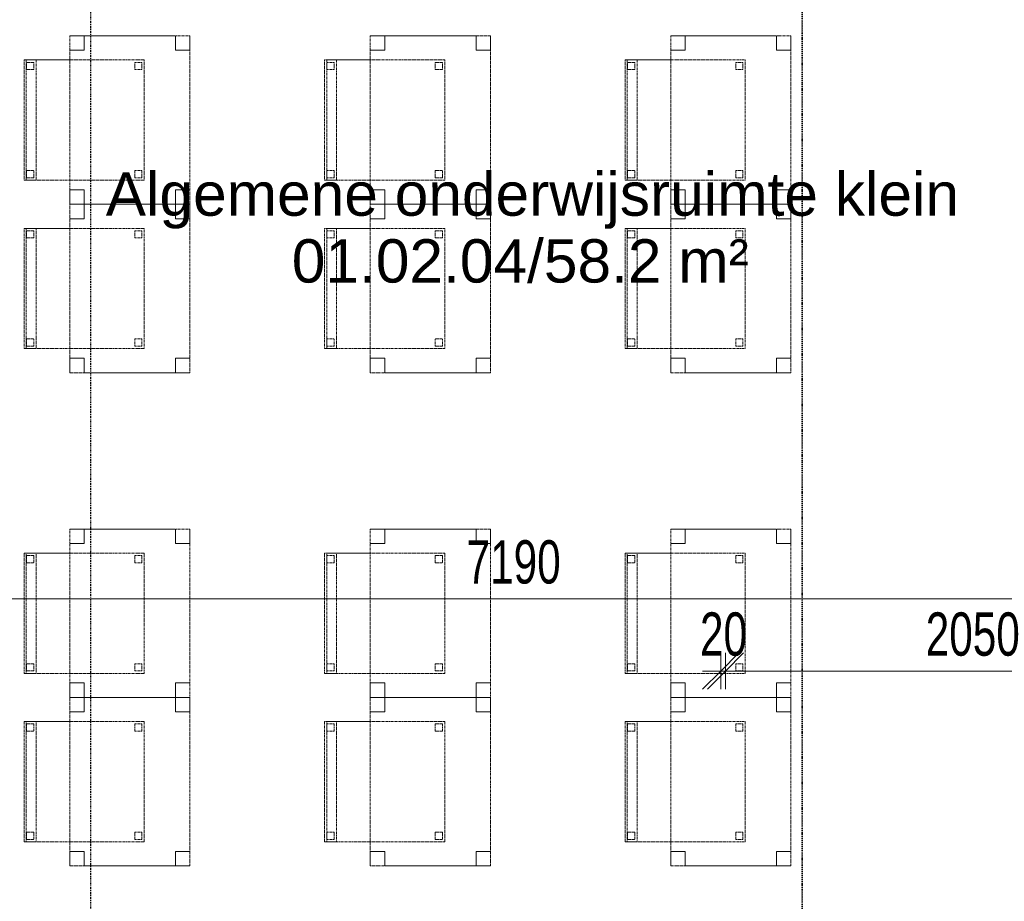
# Model space of a CAD drawing. Header units: millimetres. Extents: x -80560 to 110805, y -11020 to 52719.
# Tile 42 of 184: x 39999 to 44095, y 41953 to 45618. Entities that reach past the tile are written whole.
import ezdxf

# ---------------------------------------------------------------- set-up
doc = ezdxf.new("R2010")
doc.units = ezdxf.units.MM
for name, pattern in [('CENTER2', [20, 8, -4, 4, -4]), ('DASHDOT2', [8, 4, -2, 0, -2]), ('DASHED2', [6, 4, -2])]:
    doc.linetypes.add(name, pattern=pattern)
for name, color, linetype, lineweight in [('A-ANNO-DIMS', 211, 'Continuous', 9), ('A-ANNO-DIMS-100', 211, 'Continuous', 9), ('A-AREA-IDEN', 2, 'Continuous', 9), ('G-ANNO-SYMB', 111, 'Continuous', 9), ('I-FURN', 30, 'Continuous', 18), ('S-GRID', 1, 'Continuous', 9)]:
    doc.layers.add(name, color=color, linetype=linetype, lineweight=lineweight)
doc.styles.add('Arial', font='arial.ttf', dxfattribs={"height": 180})
doc.styles.add('Arial_5', font='arial.ttf', dxfattribs={"width": 0.7, "height": 180})
doc.dimstyles.new('n3o_1_8', dxfattribs={"dimscale": 304.8, "dimtxt": 183.646692, "dimasz": 0.492126, "dimexe": 0.246063, "dimexo": 0.0625, "dimgap": 0.032808, "dimtad": 1, "dimdec": 0, "dimdsep": 46, "dimtxsty": 'Arial_5', "dimblk1": 'OBLIQUE', "dimblk2": 'OBLIQUE', "dimsah": 1, "dimcen": 0.09, "dimdle": 0.246063, "dimazin": 0, "dimtfac": 1, "dimtdec": 4, "dimtix": 1, "dimtmove": 0, "dimatfit": 3, "dimfxl": 0.246063, "dimfxlon": 1, "dimtvp": 1, "dimtolj": 1, "dimtzin": 0, "dimarcsym": 2})
doc.dimstyles.new('n3o_1_8_3', dxfattribs={"dimscale": 304.8, "dimtxt": 183.646692, "dimasz": 0.492126, "dimexe": 0.246063, "dimexo": 0.0625, "dimgap": 0.032808, "dimtad": 1, "dimdec": 0, "dimdsep": 46, "dimtxsty": 'Arial_5', "dimblk1": 'OBLIQUE', "dimblk2": 'OBLIQUE', "dimsah": 1, "dimcen": 0.09, "dimdle": 0.246063, "dimazin": 0, "dimtfac": 1, "dimtdec": 4, "dimtix": 1, "dimtmove": 0, "dimatfit": 3, "dimfxl": 0.246063, "dimfxlon": 1, "dimtvp": 1, "dimtolj": 1, "dimtzin": 0, "dimarcsym": 2})

# ---------------------------------------------------------------- blocks, each defined once
blk = doc.blocks.new('82_tafel1 - tafel 500x700 2-30673039-DO_01 eerste verdieping')
at = {"layer": 'I-FURN', "linetype": 'DASHED2'}
for p, q in [((350, 250), (-350, 250)), ((-350, 250), (-350, -250)), ((350, 250), (-350, 250)), ((-350, 250), (-350, -250)), ((-350, 250), (-350, 190)), ((-290, 250), (-350, 250)), ((-290, 190), (-290, 250)), ((-290, 250), (290, 250)), ((-290, 250), (-290, 190)), ((290, 250), (290, 190)), ((290, 190), (290, 250)), ((350, 250), (290, 250)), ((350, -250), (350, 250)), ((350, -250), (350, 250)), ((350, 190), (350, 250)), ((-350, -190), (-350, 190)), ((-350, 190), (-290, 190)), ((-290, 190), (-350, 190)), ((290, 190), (350, 190)), ((350, 190), (290, 190)), ((350, 190), (350, -190)), ((-290, -190), (-350, -190)), ((-350, -190), (-290, -190)), ((-350, -190), (-350, -250)), ((-290, -250), (-290, -190)), ((-290, -190), (-290, -250)), ((350, -190), (290, -190)), ((290, -190), (290, -250)), ((290, -250), (290, -190)), ((290, -190), (350, -190)), ((350, -250), (350, -190)), ((-350, -250), (350, -250)), ((-350, -250), (350, -250)), ((-350, -250), (-290, -250)), ((290, -250), (-290, -250)), ((290, -250), (350, -250))]:
    blk.add_line(p, q, dxfattribs=at)
blk = doc.blocks.new('82_zitmeubel - stoel 500x500-V208-DO_01 eerste verdieping')
at = {"layer": 'I-FURN', "linetype": 'DASHED2'}
for p, q in [((-192.1, -73), (-192.1, 237)), ((-192.1, 237), (-192.1, -73)), ((-192.1, 237), (307.9, 237)), ((-192.1, 237), (307.9, 237)), ((-182.1, 226), (-182.1, 198)), ((-182.1, 198), (-182.1, 226)), ((-153.1, 227), (-181.1, 227)), ((-181.1, 227), (-153.1, 227)), ((-152.1, 198), (-152.1, 226)), ((-152.1, 226), (-152.1, 198)), ((267.9, 226), (267.9, 198)), ((267.9, 198), (267.9, 226)), ((296.9, 227), (268.9, 227)), ((268.9, 227), (296.9, 227)), ((297.9, 198), (297.9, 226)), ((297.9, 226), (297.9, 198)), ((307.9, 237), (307.9, -73)), ((307.9, -73), (307.9, 237)), ((-181.1, 197), (-153.1, 197)), ((-153.1, 197), (-181.1, 197)), ((268.9, 197), (296.9, 197)), ((296.9, 197), (268.9, 197)), ((-192.1, -213), (-192.1, -73)), ((-192.1, -73), (-192.1, -263)), ((307.9, -73), (307.9, -213)), ((307.9, -263), (307.9, -73)), ((-192.1, -254.1), (-192.1, -213)), ((307.9, -213), (-192.1, -213)), ((-182.1, -224), (-182.1, -252)), ((-182.1, -252), (-182.1, -224)), ((-153.1, -223), (-181.1, -223)), ((-181.1, -223), (-153.1, -223)), ((-152.1, -252), (-152.1, -224)), ((-152.1, -224), (-152.1, -252)), ((267.9, -224), (267.9, -252)), ((267.9, -252), (267.9, -224)), ((296.9, -223), (268.9, -223)), ((268.9, -223), (296.9, -223)), ((297.9, -252), (297.9, -224)), ((297.9, -224), (297.9, -252)), ((307.9, -213), (307.9, -254.1)), ((-192.1, -263), (-192.1, -254.1)), ((307.9, -254.1), (-192.1, -254.1)), ((-192.1, -263), (307.9, -263)), ((-192.1, -263), (307.9, -263)), ((-181.1, -253), (-153.1, -253)), ((-153.1, -253), (-181.1, -253)), ((268.9, -253), (296.9, -253)), ((296.9, -253), (268.9, -253)), ((307.9, -254.1), (307.9, -263))]:
    blk.add_line(p, q, dxfattribs=at)
for centre, start, end in [((-181.1, 226), 90, 180), ((-181.1, 226), 90, 180), ((-153.1, 226), 360, 90), ((-153.1, 226), 15, 90), ((-153.1, 226), 360, 15), ((268.9, 226), 90, 180), ((268.9, 226), 150, 165), ((268.9, 226), 165, 180), ((268.9, 226), 120, 150), ((268.9, 226), 90, 120), ((296.9, 226), 360, 90), ((296.9, 226), 360, 90), ((-181.1, 198), 180, 270), ((-181.1, 198), 180, 270), ((-153.1, 198), 270, 0), ((-153.1, 198), 270, 330), ((-153.1, 198), 330, 0), ((268.9, 198), 180, 270), ((268.9, 198), 180, 240), ((268.9, 198), 240, 270), ((296.9, 198), 270, 360), ((296.9, 198), 270, 285), ((296.9, 198), 285, 330), ((296.9, 198), 330, 360), ((-181.1, -224), 90, 180), ((-181.1, -224), 90, 180), ((-153.1, -224), 0, 90), ((-153.1, -224), 0, 90), ((268.9, -224), 90, 180), ((268.9, -224), 90, 180), ((296.9, -224), 0, 90), ((296.9, -224), 0, 90), ((-181.1, -252), 180, 270), ((-181.1, -252), 180, 270), ((-153.1, -252), 270, 0), ((-153.1, -252), 270, 0), ((268.9, -252), 180, 270), ((268.9, -252), 180, 270), ((296.9, -252), 270, 0), ((296.9, -252), 270, 0)]:
    blk.add_arc(centre, 1, start, end, dxfattribs=at)
blk = doc.blocks.new('82_zitmeubel - stoel 500x500-V209-DO_01 eerste verdieping')
at = {"layer": 'I-FURN', "linetype": 'DASHED2'}
for p, q in [((-192.1, -73), (-192.1, 237)), ((-192.1, 237), (-192.1, -73)), ((-192.1, 237), (307.9, 237)), ((-192.1, 237), (307.9, 237)), ((-182.1, 226), (-182.1, 198)), ((-182.1, 198), (-182.1, 226)), ((-153.1, 227), (-181.1, 227)), ((-181.1, 227), (-153.1, 227)), ((-152.1, 198), (-152.1, 226)), ((-152.1, 226), (-152.1, 198)), ((267.9, 226), (267.9, 198)), ((267.9, 198), (267.9, 226)), ((296.9, 227), (268.9, 227)), ((268.9, 227), (296.9, 227)), ((297.9, 198), (297.9, 226)), ((297.9, 226), (297.9, 198)), ((307.9, 237), (307.9, -73)), ((307.9, -73), (307.9, 237)), ((-181.1, 197), (-153.1, 197)), ((-153.1, 197), (-181.1, 197)), ((268.9, 197), (296.9, 197)), ((296.9, 197), (268.9, 197)), ((-192.1, -213), (-192.1, -73)), ((-192.1, -73), (-192.1, -263)), ((307.9, -73), (307.9, -213)), ((307.9, -263), (307.9, -73)), ((-192.1, -254.1), (-192.1, -213)), ((307.9, -213), (-192.1, -213)), ((-182.1, -224), (-182.1, -252)), ((-182.1, -252), (-182.1, -224)), ((-153.1, -223), (-181.1, -223)), ((-181.1, -223), (-153.1, -223)), ((-152.1, -252), (-152.1, -224)), ((-152.1, -224), (-152.1, -252)), ((267.9, -224), (267.9, -252)), ((267.9, -252), (267.9, -224)), ((296.9, -223), (268.9, -223)), ((268.9, -223), (296.9, -223)), ((297.9, -252), (297.9, -224)), ((297.9, -224), (297.9, -252)), ((307.9, -213), (307.9, -254.1)), ((-192.1, -263), (-192.1, -254.1)), ((307.9, -254.1), (-192.1, -254.1)), ((-192.1, -263), (307.9, -263)), ((-192.1, -263), (307.9, -263)), ((-181.1, -253), (-153.1, -253)), ((-153.1, -253), (-181.1, -253)), ((268.9, -253), (296.9, -253)), ((296.9, -253), (268.9, -253)), ((307.9, -254.1), (307.9, -263))]:
    blk.add_line(p, q, dxfattribs=at)
for centre, start, end in [((-181.1, 226), 90, 180), ((-181.1, 226), 120, 180), ((-181.1, 226), 90, 120), ((-153.1, 226), 360, 90), ((-153.1, 226), 360, 90), ((268.9, 226), 90, 180), ((268.9, 226), 90, 180), ((296.9, 226), 360, 90), ((296.9, 226), 30, 90), ((296.9, 226), 360, 30), ((-181.1, 198), 180, 270), ((-181.1, 198), 180, 195), ((-181.1, 198), 195, 270), ((-153.1, 198), 270, 0), ((-153.1, 198), 270, 285), ((-153.1, 198), 285, 330), ((-153.1, 198), 330, 0), ((268.9, 198), 180, 270), ((268.9, 198), 180, 210), ((268.9, 198), 210, 255), ((268.9, 198), 255, 270), ((296.9, 198), 270, 360), ((296.9, 198), 270, 330), ((296.9, 198), 330, 360), ((-181.1, -224), 90, 180), ((-181.1, -224), 90, 180), ((-153.1, -224), 0, 90), ((-153.1, -224), 0, 90), ((268.9, -224), 90, 180), ((268.9, -224), 90, 180), ((296.9, -224), 0, 90), ((296.9, -224), 0, 90), ((-181.1, -252), 180, 270), ((-181.1, -252), 180, 270), ((-153.1, -252), 270, 0), ((-153.1, -252), 270, 0), ((268.9, -252), 180, 270), ((268.9, -252), 180, 270), ((296.9, -252), 270, 0), ((296.9, -252), 270, 0)]:
    blk.add_arc(centre, 1, start, end, dxfattribs=at)
blk = doc.blocks.new('82_zitmeubel - stoel 500x500-V210-DO_01 eerste verdieping')
at = {"layer": 'I-FURN', "linetype": 'DASHED2'}
for p, q in [((-192.1, -73), (-192.1, 237)), ((-192.1, 237), (-192.1, -73)), ((-192.1, 237), (307.9, 237)), ((-192.1, 237), (307.9, 237)), ((-182.1, 226), (-182.1, 198)), ((-182.1, 198), (-182.1, 226)), ((-153.1, 227), (-181.1, 227)), ((-181.1, 227), (-153.1, 227)), ((-152.1, 198), (-152.1, 226)), ((-152.1, 226), (-152.1, 198)), ((267.9, 226), (267.9, 198)), ((267.9, 198), (267.9, 226)), ((296.9, 227), (268.9, 227)), ((268.9, 227), (296.9, 227)), ((297.9, 198), (297.9, 226)), ((297.9, 226), (297.9, 198)), ((307.9, 237), (307.9, -73)), ((307.9, -73), (307.9, 237)), ((-181.1, 197), (-153.1, 197)), ((-153.1, 197), (-181.1, 197)), ((268.9, 197), (296.9, 197)), ((296.9, 197), (268.9, 197)), ((-192.1, -213), (-192.1, -73)), ((-192.1, -73), (-192.1, -263)), ((307.9, -73), (307.9, -213)), ((307.9, -263), (307.9, -73)), ((-192.1, -254.1), (-192.1, -213)), ((307.9, -213), (-192.1, -213)), ((-182.1, -224), (-182.1, -252)), ((-182.1, -252), (-182.1, -224)), ((-153.1, -223), (-181.1, -223)), ((-181.1, -223), (-153.1, -223)), ((-152.1, -252), (-152.1, -224)), ((-152.1, -224), (-152.1, -252)), ((267.9, -224), (267.9, -252)), ((267.9, -252), (267.9, -224)), ((296.9, -223), (268.9, -223)), ((268.9, -223), (296.9, -223)), ((297.9, -252), (297.9, -224)), ((297.9, -224), (297.9, -252)), ((307.9, -213), (307.9, -254.1)), ((-192.1, -263), (-192.1, -254.1)), ((307.9, -254.1), (-192.1, -254.1)), ((-192.1, -263), (307.9, -263)), ((-192.1, -263), (307.9, -263)), ((-181.1, -253), (-153.1, -253)), ((-153.1, -253), (-181.1, -253)), ((268.9, -253), (296.9, -253)), ((296.9, -253), (268.9, -253)), ((307.9, -254.1), (307.9, -263))]:
    blk.add_line(p, q, dxfattribs=at)
for centre, start, end in [((-181.1, 226), 90, 180), ((-181.1, 226), 105, 180), ((-181.1, 226), 90, 105), ((-153.1, 226), 360, 90), ((-153.1, 226), 360, 90), ((268.9, 226), 90, 180), ((268.9, 226), 90, 180), ((296.9, 226), 360, 90), ((296.9, 226), 360, 90), ((-181.1, 198), 180, 270), ((-181.1, 198), 180, 270), ((-153.1, 198), 270, 0), ((-153.1, 198), 270, 0), ((268.9, 198), 180, 270), ((268.9, 198), 180, 270), ((296.9, 198), 270, 360), ((296.9, 198), 270, 360), ((-181.1, -224), 90, 180), ((-181.1, -224), 90, 180), ((-153.1, -224), 0, 90), ((-153.1, -224), 0, 90), ((268.9, -224), 90, 180), ((268.9, -224), 90, 180), ((296.9, -224), 0, 90), ((296.9, -224), 0, 90), ((-181.1, -252), 180, 270), ((-181.1, -252), 180, 270), ((-153.1, -252), 270, 0), ((-153.1, -252), 270, 0), ((268.9, -252), 180, 270), ((268.9, -252), 180, 270), ((296.9, -252), 270, 0), ((296.9, -252), 270, 0)]:
    blk.add_arc(centre, 1, start, end, dxfattribs=at)
blk = doc.blocks.new('82_zitmeubel - stoel 500x500-V211-DO_01 eerste verdieping')
at = {"layer": 'I-FURN', "linetype": 'DASHED2'}
for p, q in [((-192.1, -73), (-192.1, 237)), ((-192.1, 237), (-192.1, -73)), ((-192.1, 237), (307.9, 237)), ((-192.1, 237), (307.9, 237)), ((-182.1, 226), (-182.1, 198)), ((-182.1, 198), (-182.1, 226)), ((-153.1, 227), (-181.1, 227)), ((-181.1, 227), (-153.1, 227)), ((-152.1, 198), (-152.1, 226)), ((-152.1, 226), (-152.1, 198)), ((267.9, 226), (267.9, 198)), ((267.9, 198), (267.9, 226)), ((296.9, 227), (268.9, 227)), ((268.9, 227), (296.9, 227)), ((297.9, 198), (297.9, 226)), ((297.9, 226), (297.9, 198)), ((307.9, 237), (307.9, -73)), ((307.9, -73), (307.9, 237)), ((-181.1, 197), (-153.1, 197)), ((-153.1, 197), (-181.1, 197)), ((268.9, 197), (296.9, 197)), ((296.9, 197), (268.9, 197)), ((-192.1, -213), (-192.1, -73)), ((-192.1, -73), (-192.1, -263)), ((307.9, -73), (307.9, -213)), ((307.9, -263), (307.9, -73)), ((-192.1, -254.1), (-192.1, -213)), ((307.9, -213), (-192.1, -213)), ((-182.1, -224), (-182.1, -252)), ((-182.1, -252), (-182.1, -224)), ((-153.1, -223), (-181.1, -223)), ((-181.1, -223), (-153.1, -223)), ((-152.1, -252), (-152.1, -224)), ((-152.1, -224), (-152.1, -252)), ((267.9, -224), (267.9, -252)), ((267.9, -252), (267.9, -224)), ((296.9, -223), (268.9, -223)), ((268.9, -223), (296.9, -223)), ((297.9, -252), (297.9, -224)), ((297.9, -224), (297.9, -252)), ((307.9, -213), (307.9, -254.1)), ((-192.1, -263), (-192.1, -254.1)), ((307.9, -254.1), (-192.1, -254.1)), ((-192.1, -263), (307.9, -263)), ((-192.1, -263), (307.9, -263)), ((-181.1, -253), (-153.1, -253)), ((-153.1, -253), (-181.1, -253)), ((268.9, -253), (296.9, -253)), ((296.9, -253), (268.9, -253)), ((307.9, -254.1), (307.9, -263))]:
    blk.add_line(p, q, dxfattribs=at)
for centre, start, end in [((-181.1, 226), 90, 180), ((-181.1, 226), 90, 180), ((-153.1, 226), 360, 90), ((-153.1, 226), 360, 90), ((268.9, 226), 90, 180), ((268.9, 226), 90, 180), ((296.9, 226), 360, 90), ((296.9, 226), 360, 90), ((-181.1, 198), 180, 270), ((-181.1, 198), 180, 270), ((-153.1, 198), 270, 0), ((-153.1, 198), 270, 0), ((268.9, 198), 180, 270), ((268.9, 198), 180, 270), ((296.9, 198), 270, 360), ((296.9, 198), 270, 285), ((296.9, 198), 285, 300), ((296.9, 198), 300, 360), ((-181.1, -224), 90, 180), ((-181.1, -224), 90, 180), ((-153.1, -224), 0, 90), ((-153.1, -224), 0, 90), ((268.9, -224), 90, 180), ((268.9, -224), 90, 180), ((296.9, -224), 0, 90), ((296.9, -224), 0, 90), ((-181.1, -252), 180, 270), ((-181.1, -252), 180, 270), ((-153.1, -252), 270, 0), ((-153.1, -252), 270, 0), ((268.9, -252), 180, 270), ((268.9, -252), 180, 270), ((296.9, -252), 270, 0), ((296.9, -252), 270, 0)]:
    blk.add_arc(centre, 1, start, end, dxfattribs=at)
blk = doc.blocks.new('82_zitmeubel - stoel 500x500-V212-DO_01 eerste verdieping')
at = {"layer": 'I-FURN', "linetype": 'DASHED2'}
for p, q in [((-192.1, -73), (-192.1, 237)), ((-192.1, 237), (-192.1, -73)), ((-192.1, 237), (307.9, 237)), ((-192.1, 237), (307.9, 237)), ((-182.1, 226), (-182.1, 198)), ((-182.1, 198), (-182.1, 226)), ((-153.1, 227), (-181.1, 227)), ((-181.1, 227), (-153.1, 227)), ((-152.1, 198), (-152.1, 226)), ((-152.1, 226), (-152.1, 198)), ((267.9, 226), (267.9, 198)), ((267.9, 198), (267.9, 226)), ((296.9, 227), (268.9, 227)), ((268.9, 227), (296.9, 227)), ((297.9, 198), (297.9, 226)), ((297.9, 226), (297.9, 198)), ((307.9, 237), (307.9, -73)), ((307.9, -73), (307.9, 237)), ((-181.1, 197), (-153.1, 197)), ((-153.1, 197), (-181.1, 197)), ((268.9, 197), (296.9, 197)), ((296.9, 197), (268.9, 197)), ((-192.1, -213), (-192.1, -73)), ((-192.1, -73), (-192.1, -263)), ((307.9, -73), (307.9, -213)), ((307.9, -263), (307.9, -73)), ((-192.1, -254.1), (-192.1, -213)), ((307.9, -213), (-192.1, -213)), ((-182.1, -224), (-182.1, -252)), ((-182.1, -252), (-182.1, -224)), ((-153.1, -223), (-181.1, -223)), ((-181.1, -223), (-153.1, -223)), ((-152.1, -252), (-152.1, -224)), ((-152.1, -224), (-152.1, -252)), ((267.9, -224), (267.9, -252)), ((267.9, -252), (267.9, -224)), ((296.9, -223), (268.9, -223)), ((268.9, -223), (296.9, -223)), ((297.9, -252), (297.9, -224)), ((297.9, -224), (297.9, -252)), ((307.9, -213), (307.9, -254.1)), ((-192.1, -263), (-192.1, -254.1)), ((307.9, -254.1), (-192.1, -254.1)), ((-192.1, -263), (307.9, -263)), ((-192.1, -263), (307.9, -263)), ((-181.1, -253), (-153.1, -253)), ((-153.1, -253), (-181.1, -253)), ((268.9, -253), (296.9, -253)), ((296.9, -253), (268.9, -253)), ((307.9, -254.1), (307.9, -263))]:
    blk.add_line(p, q, dxfattribs=at)
for centre, start, end in [((-181.1, 226), 90, 180), ((-181.1, 226), 90, 180), ((-153.1, 226), 360, 90), ((-153.1, 226), 360, 90), ((268.9, 226), 90, 180), ((268.9, 226), 90, 180), ((296.9, 226), 360, 90), ((296.9, 226), 360, 90), ((-181.1, 198), 180, 270), ((-181.1, 198), 180, 270), ((-153.1, 198), 270, 0), ((-153.1, 198), 270, 0), ((268.9, 198), 180, 270), ((268.9, 198), 180, 270), ((296.9, 198), 270, 360), ((296.9, 198), 270, 285), ((296.9, 198), 285, 360), ((-181.1, -224), 90, 180), ((-181.1, -224), 90, 180), ((-153.1, -224), 0, 90), ((-153.1, -224), 0, 90), ((268.9, -224), 90, 180), ((268.9, -224), 90, 180), ((296.9, -224), 0, 90), ((296.9, -224), 0, 90), ((-181.1, -252), 180, 270), ((-181.1, -252), 180, 270), ((-153.1, -252), 270, 0), ((-153.1, -252), 270, 0), ((268.9, -252), 180, 270), ((268.9, -252), 180, 270), ((296.9, -252), 270, 0), ((296.9, -252), 270, 0)]:
    blk.add_arc(centre, 1, start, end, dxfattribs=at)
blk = doc.blocks.new('82_zitmeubel - stoel 500x500-V213-DO_01 eerste verdieping')
at = {"layer": 'I-FURN', "linetype": 'DASHED2'}
for p, q in [((-192.1, -73), (-192.1, 237)), ((-192.1, 237), (-192.1, -73)), ((-192.1, 237), (307.9, 237)), ((-192.1, 237), (307.9, 237)), ((-182.1, 226), (-182.1, 198)), ((-182.1, 198), (-182.1, 226)), ((-153.1, 227), (-181.1, 227)), ((-181.1, 227), (-153.1, 227)), ((-152.1, 198), (-152.1, 226)), ((-152.1, 226), (-152.1, 198)), ((267.9, 226), (267.9, 198)), ((267.9, 198), (267.9, 226)), ((296.9, 227), (268.9, 227)), ((268.9, 227), (296.9, 227)), ((297.9, 198), (297.9, 226)), ((297.9, 226), (297.9, 198)), ((307.9, 237), (307.9, -73)), ((307.9, -73), (307.9, 237)), ((-181.1, 197), (-153.1, 197)), ((-153.1, 197), (-181.1, 197)), ((268.9, 197), (296.9, 197)), ((296.9, 197), (268.9, 197)), ((-192.1, -213), (-192.1, -73)), ((-192.1, -73), (-192.1, -263)), ((307.9, -73), (307.9, -213)), ((307.9, -263), (307.9, -73)), ((-192.1, -254.1), (-192.1, -213)), ((307.9, -213), (-192.1, -213)), ((-182.1, -224), (-182.1, -252)), ((-182.1, -252), (-182.1, -224)), ((-153.1, -223), (-181.1, -223)), ((-181.1, -223), (-153.1, -223)), ((-152.1, -252), (-152.1, -224)), ((-152.1, -224), (-152.1, -252)), ((267.9, -224), (267.9, -252)), ((267.9, -252), (267.9, -224)), ((296.9, -223), (268.9, -223)), ((268.9, -223), (296.9, -223)), ((297.9, -252), (297.9, -224)), ((297.9, -224), (297.9, -252)), ((307.9, -213), (307.9, -254.1)), ((-192.1, -263), (-192.1, -254.1)), ((307.9, -254.1), (-192.1, -254.1)), ((-192.1, -263), (307.9, -263)), ((-192.1, -263), (307.9, -263)), ((-181.1, -253), (-153.1, -253)), ((-153.1, -253), (-181.1, -253)), ((268.9, -253), (296.9, -253)), ((296.9, -253), (268.9, -253)), ((307.9, -254.1), (307.9, -263))]:
    blk.add_line(p, q, dxfattribs=at)
for centre, start, end in [((-181.1, 226), 90, 180), ((-181.1, 226), 90, 180), ((-153.1, 226), 360, 90), ((-153.1, 226), 45, 90), ((-153.1, 226), 360, 45), ((268.9, 226), 90, 180), ((268.9, 226), 90, 180), ((296.9, 226), 360, 90), ((296.9, 226), 45, 90), ((296.9, 226), 360, 45), ((-181.1, 198), 180, 270), ((-181.1, 198), 180, 270), ((-153.1, 198), 270, 0), ((-153.1, 198), 270, 285), ((-153.1, 198), 285, 300), ((-153.1, 198), 300, 0), ((268.9, 198), 180, 270), ((268.9, 198), 180, 270), ((296.9, 198), 270, 360), ((296.9, 198), 270, 360), ((-181.1, -224), 90, 180), ((-181.1, -224), 90, 180), ((-153.1, -224), 0, 90), ((-153.1, -224), 0, 90), ((268.9, -224), 90, 180), ((268.9, -224), 90, 180), ((296.9, -224), 0, 90), ((296.9, -224), 0, 90), ((-181.1, -252), 180, 270), ((-181.1, -252), 180, 270), ((-153.1, -252), 270, 0), ((-153.1, -252), 270, 0), ((268.9, -252), 180, 270), ((268.9, -252), 180, 270), ((296.9, -252), 270, 0), ((296.9, -252), 270, 0)]:
    blk.add_arc(centre, 1, start, end, dxfattribs=at)
blk = doc.blocks.new('82_zitmeubel - stoel 500x500-V214-DO_01 eerste verdieping')
at = {"layer": 'I-FURN', "linetype": 'DASHED2'}
for p, q in [((-192.1, -73), (-192.1, 237)), ((-192.1, 237), (-192.1, -73)), ((-192.1, 237), (307.9, 237)), ((-192.1, 237), (307.9, 237)), ((-182.1, 226), (-182.1, 198)), ((-182.1, 198), (-182.1, 226)), ((-153.1, 227), (-181.1, 227)), ((-181.1, 227), (-153.1, 227)), ((-152.1, 198), (-152.1, 226)), ((-152.1, 226), (-152.1, 198)), ((267.9, 226), (267.9, 198)), ((267.9, 198), (267.9, 226)), ((296.9, 227), (268.9, 227)), ((268.9, 227), (296.9, 227)), ((297.9, 198), (297.9, 226)), ((297.9, 226), (297.9, 198)), ((307.9, 237), (307.9, -73)), ((307.9, -73), (307.9, 237)), ((-181.1, 197), (-153.1, 197)), ((-153.1, 197), (-181.1, 197)), ((268.9, 197), (296.9, 197)), ((296.9, 197), (268.9, 197)), ((-192.1, -213), (-192.1, -73)), ((-192.1, -73), (-192.1, -263)), ((307.9, -73), (307.9, -213)), ((307.9, -263), (307.9, -73)), ((-192.1, -254.1), (-192.1, -213)), ((307.9, -213), (-192.1, -213)), ((-182.1, -224), (-182.1, -252)), ((-182.1, -252), (-182.1, -224)), ((-153.1, -223), (-181.1, -223)), ((-181.1, -223), (-153.1, -223)), ((-152.1, -252), (-152.1, -224)), ((-152.1, -224), (-152.1, -252)), ((267.9, -224), (267.9, -252)), ((267.9, -252), (267.9, -224)), ((296.9, -223), (268.9, -223)), ((268.9, -223), (296.9, -223)), ((297.9, -252), (297.9, -224)), ((297.9, -224), (297.9, -252)), ((307.9, -213), (307.9, -254.1)), ((-192.1, -263), (-192.1, -254.1)), ((307.9, -254.1), (-192.1, -254.1)), ((-192.1, -263), (307.9, -263)), ((-192.1, -263), (307.9, -263)), ((-181.1, -253), (-153.1, -253)), ((-153.1, -253), (-181.1, -253)), ((268.9, -253), (296.9, -253)), ((296.9, -253), (268.9, -253)), ((307.9, -254.1), (307.9, -263))]:
    blk.add_line(p, q, dxfattribs=at)
for centre, start, end in [((-181.1, 226), 90, 180), ((-181.1, 226), 120, 180), ((-181.1, 226), 105, 120), ((-181.1, 226), 90, 105), ((-153.1, 226), 360, 90), ((-153.1, 226), 360, 90), ((268.9, 226), 90, 180), ((268.9, 226), 90, 180), ((296.9, 226), 360, 90), ((296.9, 226), 360, 90), ((-181.1, 198), 180, 270), ((-181.1, 198), 180, 270), ((-153.1, 198), 270, 0), ((-153.1, 198), 270, 0), ((268.9, 198), 180, 270), ((268.9, 198), 180, 270), ((296.9, 198), 270, 360), ((296.9, 198), 270, 360), ((-181.1, -224), 90, 180), ((-181.1, -224), 90, 180), ((-153.1, -224), 0, 90), ((-153.1, -224), 0, 90), ((268.9, -224), 90, 180), ((268.9, -224), 90, 180), ((296.9, -224), 0, 90), ((296.9, -224), 0, 90), ((-181.1, -252), 180, 270), ((-181.1, -252), 180, 270), ((-153.1, -252), 270, 0), ((-153.1, -252), 270, 0), ((268.9, -252), 180, 270), ((268.9, -252), 180, 270), ((296.9, -252), 270, 0), ((296.9, -252), 270, 0)]:
    blk.add_arc(centre, 1, start, end, dxfattribs=at)
blk = doc.blocks.new('82_zitmeubel - stoel 500x500-V215-DO_01 eerste verdieping')
at = {"layer": 'I-FURN', "linetype": 'DASHED2'}
for p, q in [((-192.1, -73), (-192.1, 237)), ((-192.1, 237), (-192.1, -73)), ((-192.1, 237), (307.9, 237)), ((-192.1, 237), (307.9, 237)), ((-182.1, 226), (-182.1, 198)), ((-182.1, 198), (-182.1, 226)), ((-153.1, 227), (-181.1, 227)), ((-181.1, 227), (-153.1, 227)), ((-152.1, 198), (-152.1, 226)), ((-152.1, 226), (-152.1, 198)), ((267.9, 226), (267.9, 198)), ((267.9, 198), (267.9, 226)), ((296.9, 227), (268.9, 227)), ((268.9, 227), (296.9, 227)), ((297.9, 198), (297.9, 226)), ((297.9, 226), (297.9, 198)), ((307.9, 237), (307.9, -73)), ((307.9, -73), (307.9, 237)), ((-181.1, 197), (-153.1, 197)), ((-153.1, 197), (-181.1, 197)), ((268.9, 197), (296.9, 197)), ((296.9, 197), (268.9, 197)), ((-192.1, -213), (-192.1, -73)), ((-192.1, -73), (-192.1, -263)), ((307.9, -73), (307.9, -213)), ((307.9, -263), (307.9, -73)), ((-192.1, -254.1), (-192.1, -213)), ((307.9, -213), (-192.1, -213)), ((-182.1, -224), (-182.1, -252)), ((-182.1, -252), (-182.1, -224)), ((-153.1, -223), (-181.1, -223)), ((-181.1, -223), (-153.1, -223)), ((-152.1, -252), (-152.1, -224)), ((-152.1, -224), (-152.1, -252)), ((267.9, -224), (267.9, -252)), ((267.9, -252), (267.9, -224)), ((296.9, -223), (268.9, -223)), ((268.9, -223), (296.9, -223)), ((297.9, -252), (297.9, -224)), ((297.9, -224), (297.9, -252)), ((307.9, -213), (307.9, -254.1)), ((-192.1, -263), (-192.1, -254.1)), ((307.9, -254.1), (-192.1, -254.1)), ((-192.1, -263), (307.9, -263)), ((-192.1, -263), (307.9, -263)), ((-181.1, -253), (-153.1, -253)), ((-153.1, -253), (-181.1, -253)), ((268.9, -253), (296.9, -253)), ((296.9, -253), (268.9, -253)), ((307.9, -254.1), (307.9, -263))]:
    blk.add_line(p, q, dxfattribs=at)
for centre, start, end in [((-181.1, 226), 90, 180), ((-181.1, 226), 90, 180), ((-153.1, 226), 360, 90), ((-153.1, 226), 45, 90), ((-153.1, 226), 30, 45), ((-153.1, 226), 360, 30), ((268.9, 226), 90, 180), ((268.9, 226), 90, 180), ((296.9, 226), 360, 90), ((296.9, 226), 360, 90), ((-181.1, 198), 180, 270), ((-181.1, 198), 180, 270), ((-153.1, 198), 270, 0), ((-153.1, 198), 270, 0), ((268.9, 198), 180, 270), ((268.9, 198), 180, 270), ((296.9, 198), 270, 360), ((296.9, 198), 270, 360), ((-181.1, -224), 90, 180), ((-181.1, -224), 90, 180), ((-153.1, -224), 0, 90), ((-153.1, -224), 0, 90), ((268.9, -224), 90, 180), ((268.9, -224), 90, 180), ((296.9, -224), 0, 90), ((296.9, -224), 0, 90), ((-181.1, -252), 180, 270), ((-181.1, -252), 180, 270), ((-153.1, -252), 270, 0), ((-153.1, -252), 270, 0), ((268.9, -252), 180, 270), ((268.9, -252), 180, 270), ((296.9, -252), 270, 0), ((296.9, -252), 270, 0)]:
    blk.add_arc(centre, 1, start, end, dxfattribs=at)
blk = doc.blocks.new('82_zitmeubel - stoel 500x500-V216-DO_01 eerste verdieping')
at = {"layer": 'I-FURN', "linetype": 'DASHED2'}
for p, q in [((-192.1, -73), (-192.1, 237)), ((-192.1, 237), (-192.1, -73)), ((-192.1, 237), (307.9, 237)), ((-192.1, 237), (307.9, 237)), ((-182.1, 226), (-182.1, 198)), ((-182.1, 198), (-182.1, 226)), ((-153.1, 227), (-181.1, 227)), ((-181.1, 227), (-153.1, 227)), ((-152.1, 198), (-152.1, 226)), ((-152.1, 226), (-152.1, 198)), ((267.9, 226), (267.9, 198)), ((267.9, 198), (267.9, 226)), ((296.9, 227), (268.9, 227)), ((268.9, 227), (296.9, 227)), ((297.9, 198), (297.9, 226)), ((297.9, 226), (297.9, 198)), ((307.9, 237), (307.9, -73)), ((307.9, -73), (307.9, 237)), ((-181.1, 197), (-153.1, 197)), ((-153.1, 197), (-181.1, 197)), ((268.9, 197), (296.9, 197)), ((296.9, 197), (268.9, 197)), ((-192.1, -213), (-192.1, -73)), ((-192.1, -73), (-192.1, -263)), ((307.9, -73), (307.9, -213)), ((307.9, -263), (307.9, -73)), ((-192.1, -254.1), (-192.1, -213)), ((307.9, -213), (-192.1, -213)), ((-182.1, -224), (-182.1, -252)), ((-182.1, -252), (-182.1, -224)), ((-153.1, -223), (-181.1, -223)), ((-181.1, -223), (-153.1, -223)), ((-152.1, -252), (-152.1, -224)), ((-152.1, -224), (-152.1, -252)), ((267.9, -224), (267.9, -252)), ((267.9, -252), (267.9, -224)), ((296.9, -223), (268.9, -223)), ((268.9, -223), (296.9, -223)), ((297.9, -252), (297.9, -224)), ((297.9, -224), (297.9, -252)), ((307.9, -213), (307.9, -254.1)), ((-192.1, -263), (-192.1, -254.1)), ((307.9, -254.1), (-192.1, -254.1)), ((-192.1, -263), (307.9, -263)), ((-192.1, -263), (307.9, -263)), ((-181.1, -253), (-153.1, -253)), ((-153.1, -253), (-181.1, -253)), ((268.9, -253), (296.9, -253)), ((296.9, -253), (268.9, -253)), ((307.9, -254.1), (307.9, -263))]:
    blk.add_line(p, q, dxfattribs=at)
for centre, start, end in [((-181.1, 226), 90, 180), ((-181.1, 226), 150, 165), ((-181.1, 226), 165, 180), ((-181.1, 226), 90, 150), ((-153.1, 226), 360, 90), ((-153.1, 226), 360, 90), ((268.9, 226), 90, 180), ((268.9, 226), 90, 180), ((296.9, 226), 360, 90), ((296.9, 226), 45, 90), ((296.9, 226), 30, 45), ((296.9, 226), 15, 30), ((296.9, 226), 360, 15), ((-181.1, 198), 180, 270), ((-181.1, 198), 180, 270), ((-153.1, 198), 270, 0), ((-153.1, 198), 270, 285), ((-153.1, 198), 285, 300), ((-153.1, 198), 300, 315), ((-153.1, 198), 315, 0), ((268.9, 198), 180, 270), ((268.9, 198), 180, 210), ((268.9, 198), 210, 270), ((296.9, 198), 270, 360), ((296.9, 198), 270, 285), ((296.9, 198), 285, 300), ((296.9, 198), 300, 315), ((296.9, 198), 315, 360), ((-181.1, -224), 90, 180), ((-181.1, -224), 90, 180), ((-153.1, -224), 0, 90), ((-153.1, -224), 0, 90), ((268.9, -224), 90, 180), ((268.9, -224), 90, 180), ((296.9, -224), 0, 90), ((296.9, -224), 0, 90), ((-181.1, -252), 180, 270), ((-181.1, -252), 180, 270), ((-153.1, -252), 270, 0), ((-153.1, -252), 270, 0), ((268.9, -252), 180, 270), ((268.9, -252), 180, 270), ((296.9, -252), 270, 0), ((296.9, -252), 270, 0)]:
    blk.add_arc(centre, 1, start, end, dxfattribs=at)
blk = doc.blocks.new('82_zitmeubel - stoel 500x500-V217-DO_01 eerste verdieping')
at = {"layer": 'I-FURN', "linetype": 'DASHED2'}
for p, q in [((-192.1, -73), (-192.1, 237)), ((-192.1, 237), (-192.1, -73)), ((-192.1, 237), (307.9, 237)), ((-192.1, 237), (307.9, 237)), ((-182.1, 226), (-182.1, 198)), ((-182.1, 198), (-182.1, 226)), ((-153.1, 227), (-181.1, 227)), ((-181.1, 227), (-153.1, 227)), ((-152.1, 198), (-152.1, 226)), ((-152.1, 226), (-152.1, 198)), ((267.9, 226), (267.9, 198)), ((267.9, 198), (267.9, 226)), ((296.9, 227), (268.9, 227)), ((268.9, 227), (296.9, 227)), ((297.9, 198), (297.9, 226)), ((297.9, 226), (297.9, 198)), ((307.9, 237), (307.9, -73)), ((307.9, -73), (307.9, 237)), ((-181.1, 197), (-153.1, 197)), ((-153.1, 197), (-181.1, 197)), ((268.9, 197), (296.9, 197)), ((296.9, 197), (268.9, 197)), ((-192.1, -213), (-192.1, -73)), ((-192.1, -73), (-192.1, -263)), ((307.9, -73), (307.9, -213)), ((307.9, -263), (307.9, -73)), ((-192.1, -254.1), (-192.1, -213)), ((307.9, -213), (-192.1, -213)), ((-182.1, -224), (-182.1, -252)), ((-182.1, -252), (-182.1, -224)), ((-153.1, -223), (-181.1, -223)), ((-181.1, -223), (-153.1, -223)), ((-152.1, -252), (-152.1, -224)), ((-152.1, -224), (-152.1, -252)), ((267.9, -224), (267.9, -252)), ((267.9, -252), (267.9, -224)), ((296.9, -223), (268.9, -223)), ((268.9, -223), (296.9, -223)), ((297.9, -252), (297.9, -224)), ((297.9, -224), (297.9, -252)), ((307.9, -213), (307.9, -254.1)), ((-192.1, -263), (-192.1, -254.1)), ((307.9, -254.1), (-192.1, -254.1)), ((-192.1, -263), (307.9, -263)), ((-192.1, -263), (307.9, -263)), ((-181.1, -253), (-153.1, -253)), ((-153.1, -253), (-181.1, -253)), ((268.9, -253), (296.9, -253)), ((296.9, -253), (268.9, -253)), ((307.9, -254.1), (307.9, -263))]:
    blk.add_line(p, q, dxfattribs=at)
for centre, start, end in [((-181.1, 226), 90, 180), ((-181.1, 226), 90, 180), ((-153.1, 226), 360, 90), ((-153.1, 226), 360, 90), ((268.9, 226), 90, 180), ((268.9, 226), 90, 180), ((296.9, 226), 360, 90), ((296.9, 226), 360, 90), ((-181.1, 198), 180, 270), ((-181.1, 198), 180, 270), ((-153.1, 198), 270, 0), ((-153.1, 198), 270, 0), ((268.9, 198), 180, 270), ((268.9, 198), 180, 270), ((296.9, 198), 270, 360), ((296.9, 198), 270, 360), ((-181.1, -224), 90, 180), ((-181.1, -224), 90, 180), ((-153.1, -224), 0, 90), ((-153.1, -224), 0, 90), ((268.9, -224), 90, 180), ((268.9, -224), 90, 180), ((296.9, -224), 0, 90), ((296.9, -224), 0, 90), ((-181.1, -252), 180, 270), ((-181.1, -252), 180, 270), ((-153.1, -252), 270, 0), ((-153.1, -252), 270, 0), ((268.9, -252), 180, 270), ((268.9, -252), 180, 270), ((296.9, -252), 270, 0), ((296.9, -252), 270, 0)]:
    blk.add_arc(centre, 1, start, end, dxfattribs=at)
blk = doc.blocks.new('82_zitmeubel - stoel 500x500-V218-DO_01 eerste verdieping')
at = {"layer": 'I-FURN', "linetype": 'DASHED2'}
for p, q in [((-192.1, -73), (-192.1, 237)), ((-192.1, 237), (-192.1, -73)), ((-192.1, 237), (307.9, 237)), ((-192.1, 237), (307.9, 237)), ((-182.1, 226), (-182.1, 198)), ((-182.1, 198), (-182.1, 226)), ((-153.1, 227), (-181.1, 227)), ((-181.1, 227), (-153.1, 227)), ((-152.1, 198), (-152.1, 226)), ((-152.1, 226), (-152.1, 198)), ((267.9, 226), (267.9, 198)), ((267.9, 198), (267.9, 226)), ((296.9, 227), (268.9, 227)), ((268.9, 227), (296.9, 227)), ((297.9, 198), (297.9, 226)), ((297.9, 226), (297.9, 198)), ((307.9, 237), (307.9, -73)), ((307.9, -73), (307.9, 237)), ((-181.1, 197), (-153.1, 197)), ((-153.1, 197), (-181.1, 197)), ((268.9, 197), (296.9, 197)), ((296.9, 197), (268.9, 197)), ((-192.1, -213), (-192.1, -73)), ((-192.1, -73), (-192.1, -263)), ((307.9, -73), (307.9, -213)), ((307.9, -263), (307.9, -73)), ((-192.1, -254.1), (-192.1, -213)), ((307.9, -213), (-192.1, -213)), ((-182.1, -224), (-182.1, -252)), ((-182.1, -252), (-182.1, -224)), ((-153.1, -223), (-181.1, -223)), ((-181.1, -223), (-153.1, -223)), ((-152.1, -252), (-152.1, -224)), ((-152.1, -224), (-152.1, -252)), ((267.9, -224), (267.9, -252)), ((267.9, -252), (267.9, -224)), ((296.9, -223), (268.9, -223)), ((268.9, -223), (296.9, -223)), ((297.9, -252), (297.9, -224)), ((297.9, -224), (297.9, -252)), ((307.9, -213), (307.9, -254.1)), ((-192.1, -263), (-192.1, -254.1)), ((307.9, -254.1), (-192.1, -254.1)), ((-192.1, -263), (307.9, -263)), ((-192.1, -263), (307.9, -263)), ((-181.1, -253), (-153.1, -253)), ((-153.1, -253), (-181.1, -253)), ((268.9, -253), (296.9, -253)), ((296.9, -253), (268.9, -253)), ((307.9, -254.1), (307.9, -263))]:
    blk.add_line(p, q, dxfattribs=at)
for centre, start, end in [((-181.1, 226), 90, 180), ((-181.1, 226), 150, 180), ((-181.1, 226), 120, 150), ((-181.1, 226), 105, 120), ((-181.1, 226), 90, 105), ((-153.1, 226), 360, 90), ((-153.1, 226), 30, 90), ((-153.1, 226), 360, 30), ((268.9, 226), 90, 180), ((268.9, 226), 135, 180), ((268.9, 226), 90, 135), ((296.9, 226), 360, 90), ((296.9, 226), 75, 90), ((296.9, 226), 360, 75), ((-181.1, 198), 180, 270), ((-181.1, 198), 180, 225), ((-181.1, 198), 225, 270), ((-153.1, 198), 270, 0), ((-153.1, 198), 270, 285), ((-153.1, 198), 285, 345), ((-153.1, 198), 345, 0), ((268.9, 198), 180, 270), ((268.9, 198), 180, 240), ((268.9, 198), 240, 270), ((296.9, 198), 270, 360), ((296.9, 198), 270, 285), ((296.9, 198), 285, 360), ((-181.1, -224), 90, 180), ((-181.1, -224), 90, 180), ((-153.1, -224), 0, 90), ((-153.1, -224), 0, 90), ((268.9, -224), 90, 180), ((268.9, -224), 90, 180), ((296.9, -224), 0, 90), ((296.9, -224), 0, 90), ((-181.1, -252), 180, 270), ((-181.1, -252), 180, 270), ((-153.1, -252), 270, 0), ((-153.1, -252), 270, 0), ((268.9, -252), 180, 270), ((268.9, -252), 180, 270), ((296.9, -252), 270, 0), ((296.9, -252), 270, 0)]:
    blk.add_arc(centre, 1, start, end, dxfattribs=at)
blk = doc.blocks.new('82_zitmeubel - stoel 500x500-V219-DO_01 eerste verdieping')
at = {"layer": 'I-FURN', "linetype": 'DASHED2'}
for p, q in [((-192.1, -73), (-192.1, 237)), ((-192.1, 237), (-192.1, -73)), ((-192.1, 237), (307.9, 237)), ((-192.1, 237), (307.9, 237)), ((-182.1, 226), (-182.1, 198)), ((-182.1, 198), (-182.1, 226)), ((-153.1, 227), (-181.1, 227)), ((-181.1, 227), (-153.1, 227)), ((-152.1, 198), (-152.1, 226)), ((-152.1, 226), (-152.1, 198)), ((267.9, 226), (267.9, 198)), ((267.9, 198), (267.9, 226)), ((296.9, 227), (268.9, 227)), ((268.9, 227), (296.9, 227)), ((297.9, 198), (297.9, 226)), ((297.9, 226), (297.9, 198)), ((307.9, 237), (307.9, -73)), ((307.9, -73), (307.9, 237)), ((-181.1, 197), (-153.1, 197)), ((-153.1, 197), (-181.1, 197)), ((268.9, 197), (296.9, 197)), ((296.9, 197), (268.9, 197)), ((-192.1, -213), (-192.1, -73)), ((-192.1, -73), (-192.1, -263)), ((307.9, -73), (307.9, -213)), ((307.9, -263), (307.9, -73)), ((-192.1, -254.1), (-192.1, -213)), ((307.9, -213), (-192.1, -213)), ((-182.1, -224), (-182.1, -252)), ((-182.1, -252), (-182.1, -224)), ((-153.1, -223), (-181.1, -223)), ((-181.1, -223), (-153.1, -223)), ((-152.1, -252), (-152.1, -224)), ((-152.1, -224), (-152.1, -252)), ((267.9, -224), (267.9, -252)), ((267.9, -252), (267.9, -224)), ((296.9, -223), (268.9, -223)), ((268.9, -223), (296.9, -223)), ((297.9, -252), (297.9, -224)), ((297.9, -224), (297.9, -252)), ((307.9, -213), (307.9, -254.1)), ((-192.1, -263), (-192.1, -254.1)), ((307.9, -254.1), (-192.1, -254.1)), ((-192.1, -263), (307.9, -263)), ((-192.1, -263), (307.9, -263)), ((-181.1, -253), (-153.1, -253)), ((-153.1, -253), (-181.1, -253)), ((268.9, -253), (296.9, -253)), ((296.9, -253), (268.9, -253)), ((307.9, -254.1), (307.9, -263))]:
    blk.add_line(p, q, dxfattribs=at)
for centre, start, end in [((-181.1, 226), 90, 180), ((-181.1, 226), 150, 180), ((-181.1, 226), 135, 150), ((-181.1, 226), 120, 135), ((-181.1, 226), 90, 120), ((-153.1, 226), 360, 90), ((-153.1, 226), 360, 90), ((268.9, 226), 90, 180), ((268.9, 226), 135, 165), ((268.9, 226), 165, 180), ((268.9, 226), 90, 135), ((296.9, 226), 360, 90), ((296.9, 226), 75, 90), ((296.9, 226), 30, 75), ((296.9, 226), 360, 30), ((-181.1, 198), 180, 270), ((-181.1, 198), 180, 270), ((-153.1, 198), 270, 0), ((-153.1, 198), 270, 285), ((-153.1, 198), 285, 300), ((-153.1, 198), 300, 315), ((-153.1, 198), 315, 330), ((-153.1, 198), 330, 0), ((268.9, 198), 180, 270), ((268.9, 198), 180, 210), ((268.9, 198), 210, 225), ((268.9, 198), 225, 270), ((296.9, 198), 270, 360), ((296.9, 198), 270, 285), ((296.9, 198), 285, 300), ((296.9, 198), 300, 330), ((296.9, 198), 330, 360), ((-181.1, -224), 90, 180), ((-181.1, -224), 90, 180), ((-153.1, -224), 0, 90), ((-153.1, -224), 0, 90), ((268.9, -224), 90, 180), ((268.9, -224), 90, 180), ((296.9, -224), 0, 90), ((296.9, -224), 0, 90), ((-181.1, -252), 180, 270), ((-181.1, -252), 180, 270), ((-153.1, -252), 270, 0), ((-153.1, -252), 270, 0), ((268.9, -252), 180, 270), ((268.9, -252), 180, 270), ((296.9, -252), 270, 0), ((296.9, -252), 270, 0)]:
    blk.add_arc(centre, 1, start, end, dxfattribs=at)
blk = doc.blocks.new('DIMBLOCK144-DO_01 eerste verdieping')
at = {"layer": 'A-ANNO-DIMS-100'}
for p, q in [((38455.3, 43210.2), (38530.3, 43285.2)), ((38455.3, 43285.2), (38455.3, 43135.2)), ((38455.3, 43210.2), (38455.3, 43285.2)), ((45644.8, 43210.2), (45719.8, 43285.2)), ((45644.8, 43285.2), (45644.8, 43135.2)), ((45644.8, 43210.2), (45644.8, 43285.2)), ((38380.3, 43210.2), (45644.8, 43210.2)), ((38455.3, 43210.2), (38380.3, 43135.2)), ((45644.8, 43210.2), (45569.8, 43135.2))]:
    blk.add_line(p, q, dxfattribs=at)
at = {"layer": 'A-ANNO-DIMS-100', "color": 0, "insert": (41857.9, 43453.9), "char_height": 180, "width": 461.094, "attachment_point": 1, "line_spacing_factor": 0.941778, "style": 'Arial_5'}
blk.add_mtext('7190', dxfattribs=at)
blk = doc.blocks.new('_Oblique')
at = {"color": 0, "linetype": 'ByBlock', "lineweight": -2}
blk.add_line((-0.5, -0.5), (0.5, 0.5), dxfattribs=at)
blk = doc.blocks.new('DIMBLOCK352-DO_01 eerste verdieping')
at = {"layer": 'A-ANNO-DIMS-100'}
for p, q in [((42914.8, 42910.2), (42989.8, 42985.2)), ((42914.8, 42835.2), (42914.8, 42985.2)), ((42934.8, 42910.2), (43009.8, 42985.2)), ((42934.8, 42835.2), (42934.8, 42985.2)), ((42839.8, 42910.2), (42934.8, 42910.2)), ((42914.8, 42910.2), (42839.8, 42835.2)), ((42934.8, 42910.2), (42859.8, 42835.2)), ((42914.8, 42910.2), (42914.8, 42835.2)), ((42934.8, 42910.2), (42934.8, 42835.2))]:
    blk.add_line(p, q, dxfattribs=at)
at = {"layer": 'A-ANNO-DIMS-100', "color": 0, "insert": (42828.8, 43153.9), "char_height": 180, "width": 230.547, "attachment_point": 1, "line_spacing_factor": 0.941778, "style": 'Arial_5'}
blk.add_mtext('20', dxfattribs=at)
blk = doc.blocks.new('DIMBLOCK353-DO_01 eerste verdieping')
at = {"layer": 'A-ANNO-DIMS-100'}
for p, q in [((42934.8, 42910.2), (43009.8, 42985.2)), ((42934.8, 42835.2), (42934.8, 42985.2)), ((44984.8, 42910.2), (45059.8, 42985.2)), ((44984.8, 42835.2), (44984.8, 42985.2)), ((42934.8, 42910.2), (42859.8, 42835.2)), ((42934.8, 42910.2), (44984.8, 42910.2)), ((42934.8, 42910.2), (42934.8, 42835.2)), ((44984.8, 42910.2), (44909.8, 42835.2)), ((44984.8, 42910.2), (44984.8, 42835.2))]:
    blk.add_line(p, q, dxfattribs=at)
at = {"layer": 'A-ANNO-DIMS-100', "color": 0, "insert": (43767.7, 43153.9), "char_height": 180, "width": 461.094, "attachment_point": 1, "line_spacing_factor": 0.941778, "style": 'Arial_5'}
blk.add_mtext('2050', dxfattribs=at)

msp = doc.modelspace()

# ---------------------------------------------------------------- linework, layer by layer
at = {"layer": 'G-ANNO-SYMB', "linetype": 'DASHDOT2', "lineweight": 35}
msp.add_line((43253.6, 48623), (43253.6, 38972), dxfattribs=at)
at = {"layer": 'S-GRID', "linetype": 'CENTER2', "lineweight": 25}
msp.add_line((40294.8, 4383.3), (40294.8, 52119.1), dxfattribs=at)

# ---------------------------------------------------------------- block references
at = {"layer": 'I-FURN', "linetype": 'DASHED2', "rotation": 269.9999999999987}
for name, p in [('82_tafel1 - tafel 500x700 2-30673039-DO_01 eerste verdieping', (40457.3, 45200.5)), ('82_tafel1 - tafel 500x700 2-30673039-DO_01 eerste verdieping', (41707.3, 45200.5)), ('82_tafel1 - tafel 500x700 2-30673039-DO_01 eerste verdieping', (42957.3, 45200.5)), ('82_zitmeubel - stoel 500x500-V214-DO_01 eerste verdieping', (40280.3, 45258.4)), ('82_zitmeubel - stoel 500x500-V216-DO_01 eerste verdieping', (41530.3, 45258.4)), ('82_zitmeubel - stoel 500x500-V218-DO_01 eerste verdieping', (42780.3, 45258.4)), ('82_tafel1 - tafel 500x700 2-30673039-DO_01 eerste verdieping', (40457.3, 44500.5)), ('82_tafel1 - tafel 500x700 2-30673039-DO_01 eerste verdieping', (41707.3, 44500.5)), ('82_tafel1 - tafel 500x700 2-30673039-DO_01 eerste verdieping', (42957.3, 44500.5)), ('82_zitmeubel - stoel 500x500-V215-DO_01 eerste verdieping', (40280.3, 44558.4)), ('82_zitmeubel - stoel 500x500-V217-DO_01 eerste verdieping', (41530.3, 44558.4)), ('82_zitmeubel - stoel 500x500-V219-DO_01 eerste verdieping', (42780.3, 44558.4)), ('82_tafel1 - tafel 500x700 2-30673039-DO_01 eerste verdieping', (40457.3, 43150.5)), ('82_tafel1 - tafel 500x700 2-30673039-DO_01 eerste verdieping', (41707.3, 43150.5)), ('82_tafel1 - tafel 500x700 2-30673039-DO_01 eerste verdieping', (42957.3, 43150.5)), ('82_zitmeubel - stoel 500x500-V208-DO_01 eerste verdieping', (40280.3, 43208.4)), ('82_zitmeubel - stoel 500x500-V210-DO_01 eerste verdieping', (41530.3, 43208.4)), ('82_zitmeubel - stoel 500x500-V212-DO_01 eerste verdieping', (42780.3, 43208.4)), ('82_tafel1 - tafel 500x700 2-30673039-DO_01 eerste verdieping', (40457.3, 42450.5)), ('82_tafel1 - tafel 500x700 2-30673039-DO_01 eerste verdieping', (41707.3, 42450.5)), ('82_tafel1 - tafel 500x700 2-30673039-DO_01 eerste verdieping', (42957.3, 42450.5)), ('82_zitmeubel - stoel 500x500-V209-DO_01 eerste verdieping', (40280.3, 42508.4)), ('82_zitmeubel - stoel 500x500-V211-DO_01 eerste verdieping', (41530.3, 42508.4)), ('82_zitmeubel - stoel 500x500-V213-DO_01 eerste verdieping', (42780.3, 42508.4))]:
    msp.add_blockref(name, p, dxfattribs=at)

# ---------------------------------------------------------------- texts
at = {"layer": 'A-AREA-IDEN', "char_height": 180, "attachment_point": 1, "style": 'Arial'}
for s, insert, width in [('Algemene onderwijsruimte klein', (40356.9, 44982.9), 4136.707), ('01.02.04/58.2 m²', (41130.8, 44705.1), 2260.759)]:
    msp.add_mtext(s, dxfattribs=dict(at, insert=insert, width=width))

# ---------------------------------------------------------------- dimensions: what is measured, and where the dimension line sits
at = {"layer": 'A-ANNO-DIMS'}
for base, p1, p2, dimstyle, override, picture, middle in [((45644.8189632, 43210.1931578), (38455.3189632, 43285.1931578), (45644.8189632, 43285.1931578), 'n3o_1_8', {"dimpost": '<>', "dimfxl": 7189.5}, 'DIMBLOCK144-DO_01 eerste verdieping', (42050.0689632, 43312.0962961)), ((42934.8, 42910.2), (42914.8, 42835.2), (42934.8, 42835.2), 'n3o_1_8_3', {"dimpost": '<>', "dimfxl": 20}, 'DIMBLOCK352-DO_01 eerste verdieping', (42924.8, 43012.1)), ((44984.8, 42910.2), (42934.8, 42835.2), (44984.8, 42835.2), 'n3o_1_8_3', {"dimpost": '<>', "dimfxl": 2050}, 'DIMBLOCK353-DO_01 eerste verdieping', (43959.8, 43012.1))]:
    dim = msp.add_linear_dim(base=base, p1=p1, p2=p2, dimstyle=dimstyle, override=override, dxfattribs=at)
    dim.commit()
    dim.dimension.update_dxf_attribs({"geometry": picture, "text_midpoint": middle})

doc.saveas('drawing.dxf')
